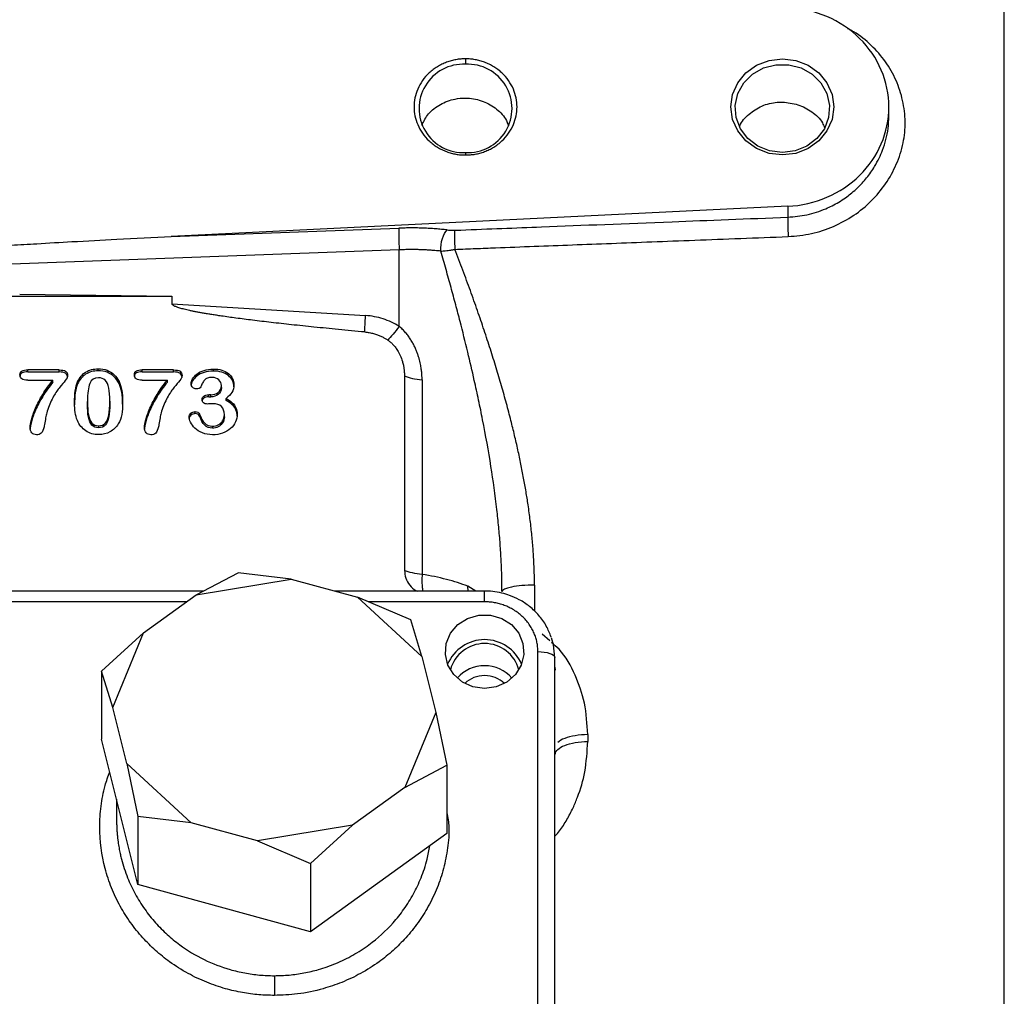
# Model space of a CAD drawing. Header units: inches. Extents: x 0.3 to 33.9, y 0.2 to 21.7.
# Tile 10 of 21: x 10.1 to 13.6, y 10.5 to 14. Entities that reach past the tile are written whole.
import ezdxf

# ---------------------------------------------------------------- set-up
doc = ezdxf.new("R2010")
doc.units = ezdxf.units.IN
doc.header["$MEASUREMENT"] = 0
doc.layers.add('SLD-0', color=7, linetype='Continuous', lineweight=25)
doc.styles.add('SLDTEXTSTYLE1', font='TXT', dxfattribs={"width": 0.605})
doc.dimstyles.new('SLDDIMSTYLE0', dxfattribs={"dimtxt": 0.222453, "dimasz": 0.13, "dimexe": 0, "dimexo": 0.0625, "dimgap": 0.055613, "dimtad": 0, "dimtih": 1, "dimtoh": 1, "dimrnd": 1e-09, "dimzin": 12, "dimdsep": 46, "dimtxsty": 'SLDTEXTSTYLE1', "dimsah": 1, "dimcen": 0.09, "dimadec": 0, "dimazin": 3, "dimtfac": 1, "dimtofl": 0, "dimtmove": 0, "dimatfit": 3, "dimfxl": 0, "dimfrac": 2, "dimtolj": 1, "dimtzin": 12, "dimarcsym": 0})

# ---------------------------------------------------------------- blocks, each defined once
blk = doc.blocks.new('_D')
at = {"layer": 'SLD-0'}
for p, q in [((15.868, 14.9428), (17.2815, 14.9428)), ((17.1565, 14.9428), (17.1565, 11.3541)), ((16.7746, 10.9977), (16.6982, 10.9977)), ((16.6982, 10.9977), (16.6982, 10.656)), ((17.5385, 10.9977), (17.6149, 10.9977)), ((17.6149, 10.9977), (17.6149, 10.656)), ((16.6982, 10.656), (16.7746, 10.656)), ((17.6149, 10.656), (17.5385, 10.656)), ((17.1565, 7.1032), (17.1565, 10.6051)), ((9.5837, 7.1032), (17.2815, 7.1032))]:
    blk.add_line(p, q, dxfattribs=at)
for points in [[(17.1565, 14.9428), (17.1365, 14.8128), (17.1765, 14.8128)], [(17.1565, 7.1032), (17.1765, 7.2332), (17.1365, 7.2332)]]:
    blk.add_solid(points, dxfattribs=at)
at = {"layer": 'SLD-0', "char_height": 0.22917, "attachment_point": 1, "style": 'SLDTEXTSTYLE1'}
for s, insert in [('7.84', (16.8595, 11.344)), ('199.1', (16.7746, 10.9514))]:
    blk.add_mtext(s, dxfattribs=dict(at, insert=insert))

msp = doc.modelspace()

# ---------------------------------------------------------------- linework, layer by layer
at = {"color": 8, "linetype": 'Continuous', "lineweight": 25}
for p, q in [((13.5916, 12.5678), (13.5916, 15.5241)), ((13.5916, 9.6115), (13.5916, 12.5678)), ((11.6799, 11.9597), (11.6779, 11.9768)), ((11.7069, 11.9597), (11.6779, 11.9768)), ((11.9158, 11.981), (11.9158, 11.8877)), ((11.738, 11.9212), (11.738, 11.9597)), ((10.6747, 11.9212), (9.488, 11.9212)), ((11.738, 11.9212), (11.323, 11.9212)), ((11.9703, 11.7819), (11.9438, 11.8059))]:
    msp.add_line(p, q, dxfattribs=at)
at = {"color": 7, "linetype": 'Continuous', "lineweight": 25}
for p, q in [((11.67, 13.8573), (11.67, 13.8379)), ((13.18, 13.6532), (13.18, 13.6859)), ((11.67, 13.5231), (11.67, 13.5145)), ((12.8198, 13.3316), (10.6206, 13.224)), ((12.8198, 13.3316), (12.8198, 13.2927)), ((10.6206, 13.224), (11.4322, 13.2536)), ((11.4332, 13.1762), (10.05, 13.1258)), ((11.4332, 12.9035), (11.4332, 13.1762)), ((9.4772, 13.0109), (10.6227, 13.0109)), ((10.0798, 13.0177), (10.6227, 13.0109)), ((10.6227, 13.0109), (10.6227, 12.9843)), ((10.6227, 12.9843), (11.3133, 12.9419)), ((10.2202, 12.7481), (10.1085, 12.7481)), ((10.1085, 12.741), (10.1085, 12.7481)), ((10.2202, 12.741), (10.2202, 12.7481)), ((10.3601, 12.7449), (10.3601, 12.7521)), ((10.6283, 12.7481), (10.5166, 12.7481)), ((10.5166, 12.741), (10.5166, 12.7481)), ((10.6283, 12.741), (10.6283, 12.7481)), ((10.7709, 12.7442), (10.7709, 12.7514)), ((10.1085, 12.741), (10.2202, 12.741)), ((10.5166, 12.741), (10.6283, 12.741)), ((11.4521, 12.7268), (11.4521, 12.0335)), ((10.1085, 12.7114), (10.1983, 12.7114)), ((10.1983, 12.7042), (10.1983, 12.7114)), ((10.2864, 12.6988), (10.2864, 12.7059)), ((10.4342, 12.6993), (10.4342, 12.7065)), ((10.5166, 12.7114), (10.6064, 12.7114)), ((10.6064, 12.7042), (10.6064, 12.7114)), ((10.7992, 12.685), (10.7992, 12.6922)), ((11.515, 12.7124), (11.515, 12.0191)), ((10.7614, 12.6594), (10.7546, 12.6594)), ((10.7546, 12.6522), (10.7546, 12.6594)), ((10.7546, 12.6522), (10.7614, 12.6522)), ((10.7614, 12.6522), (10.7614, 12.6594)), ((10.8157, 12.6392), (10.8157, 12.6464)), ((10.3213, 12.6282), (10.3213, 12.6353)), ((10.401, 12.6366), (10.401, 12.6294)), ((10.7061, 12.5923), (10.7061, 12.5995)), ((10.7208, 12.5834), (10.7208, 12.5906)), ((10.8099, 12.5813), (10.8099, 12.5884)), ((10.3611, 12.549), (10.3611, 12.5418)), ((10.7676, 12.5405), (10.7676, 12.5477)), ((10.7089, 11.9458), (10.8587, 12.0246)), ((11.0484, 12.0019), (10.8587, 12.0246)), ((10.7089, 11.9458), (11.0484, 12.0019)), ((11.0484, 12.0019), (11.285, 11.9374)), ((10.7353, 11.9597), (9.488, 11.9597)), ((10.5219, 11.8113), (10.7089, 11.9458)), ((11.738, 11.9597), (11.2032, 11.9597)), ((11.285, 11.9374), (11.5144, 11.7261)), ((11.4746, 11.8566), (11.285, 11.9374)), ((11.5144, 11.7261), (11.4746, 11.8566)), ((10.5219, 11.8113), (10.3721, 11.6744)), ((10.4119, 11.5439), (10.5219, 11.8113)), ((11.928, 10.3434), (11.928, 11.7438)), ((11.5144, 11.7261), (11.564, 11.527)), ((11.988, 10.3219), (11.988, 11.7223)), ((10.3721, 11.6744), (10.3721, 11.4311)), ((10.4119, 11.5439), (10.3721, 11.6744)), ((11.988, 11.6878), (11.99, 11.678)), ((10.4615, 11.3448), (10.4119, 11.5439)), ((11.564, 11.527), (11.454, 11.2596)), ((11.564, 11.527), (11.6038, 11.3384)), ((10.5013, 10.9129), (10.3721, 11.4311)), ((12.1058, 11.4479), (12.1058, 11.4234)), ((10.691, 11.1335), (10.4615, 11.3448)), ((10.4615, 11.3448), (10.5013, 11.1562)), ((11.454, 11.2596), (11.6038, 11.3384)), ((11.6038, 11.3384), (11.6038, 11.0951)), ((11.454, 11.2596), (11.267, 11.1251)), ((10.4255, 11.2171), (10.4255, 11.1396)), ((10.5013, 11.1562), (10.5013, 10.9129)), ((10.691, 11.1335), (10.5013, 11.1562)), ((10.9276, 11.069), (10.691, 11.1335)), ((11.267, 11.1251), (10.9276, 11.069)), ((11.267, 11.1251), (11.1172, 10.9882)), ((10.9276, 11.069), (11.1172, 10.9882)), ((11.6038, 11.0951), (11.1172, 10.7449)), ((11.1172, 10.9882), (11.1172, 10.7449)), ((11.1172, 10.7449), (10.5013, 10.9129)), ((10.988, 10.5882), (10.988, 10.5179))]:
    msp.add_line(p, q, dxfattribs=at)
at = {"color": 7, "linetype": 'Continuous', "lineweight": 25, "flags": 128}
for points in [[(12.8, 13.8573), (12.8475, 13.8515), (12.8918, 13.8344), (12.9298, 13.8071), (12.959, 13.7716), (12.9773, 13.7303), (12.9836, 13.6859), (12.9773, 13.6416), (12.959, 13.6002), (12.9298, 13.5647), (12.8918, 13.5375), (12.8475, 13.5203), (12.8, 13.5145), (12.7524, 13.5203), (12.7082, 13.5375), (12.6701, 13.5647), (12.641, 13.6002), (12.6226, 13.6416), (12.6164, 13.6859), (12.6226, 13.7303), (12.641, 13.7716), (12.6701, 13.8071), (12.7082, 13.8344), (12.7524, 13.8515), (12.8, 13.8573)], [(12.8, 13.5231), (12.7545, 13.529), (12.7124, 13.5461), (12.6767, 13.5731), (12.6503, 13.6081), (12.6349, 13.6485), (12.6318, 13.6913), (12.6411, 13.7332), (12.6622, 13.7713), (12.6936, 13.8026), (12.7328, 13.8249), (12.777, 13.8365), (12.8229, 13.8365), (12.8671, 13.8249), (12.9064, 13.8026), (12.9377, 13.7713), (12.9588, 13.7332), (12.9682, 13.6913), (12.965, 13.6485), (12.9497, 13.6081), (12.9232, 13.5731), (12.8876, 13.5461), (12.8454, 13.529), (12.8, 13.5231)], [(11.738, 11.6126), (11.6965, 11.6185), (11.6588, 11.6354), (11.6281, 11.662), (11.6072, 11.6959), (11.5979, 11.734), (11.601, 11.773), (11.6163, 11.8094), (11.6424, 11.84), (11.677, 11.862), (11.717, 11.8735), (11.7589, 11.8735), (11.7989, 11.862), (11.8335, 11.84), (11.8596, 11.8094), (11.8749, 11.773), (11.8781, 11.734), (11.8687, 11.6959), (11.8478, 11.662), (11.8171, 11.6354), (11.7794, 11.6185), (11.738, 11.6126)], [(11.988, 11.7223), (11.9832, 11.7678), (11.9761, 11.7934)], [(11.928, 11.7438), (11.9397, 11.7434), (11.9509, 11.7422), (11.9613, 11.7402), (11.9704, 11.7375), (11.9779, 11.7343), (11.9834, 11.7305), (11.9868, 11.7265), (11.988, 11.7223)]]:
    msp.add_lwpolyline(points, dxfattribs=at)
at = {"color": 7, "linetype": 'Continuous', "lineweight": 25}
for centre, radius, start, end in [((11.6617, 13.6805), 0.1576, 86.9995, 273.0005), ((11.6782, 13.6805), 0.1576, 266.9995, 93.0005), ((11.738, 11.643), 0.1434, 22.9822, 157.0178), ((11.738, 11.6461), 0.1265, 15.0569, 164.9431), ((11.738, 11.5636), 0.1299, 41.3396, 138.6604), ((11.7372, 11.5573), 0.1009, 89.5428, 133.6538), ((11.7388, 11.5573), 0.1009, 46.3462, 90.4572)]:
    msp.add_arc(centre, radius, start, end, dxfattribs=at)
for points, knots in [([(12.8198, 13.3316), (12.8679, 13.334), (12.9154, 13.3449), (13.0027, 13.3825), (13.0425, 13.4092), (13.1087, 13.4743), (13.1351, 13.5128), (13.1707, 13.5961), (13.18, 13.641), (13.18, 13.7308), (13.1707, 13.7757), (13.1351, 13.8591), (13.1087, 13.8976), (13.0425, 13.9627), (13.0027, 13.9893), (12.9154, 14.0269), (12.8679, 14.0378), (12.8198, 14.0402)], [0, 0, 0, 0, 0.125, 0.125, 0.25, 0.25, 0.375, 0.375, 0.5, 0.5, 0.625, 0.625, 0.75, 0.75, 0.875, 0.875, 1, 1, 1, 1]), ([(12.8209, 13.2236), (12.8487, 13.2261), (12.9042, 13.2311), (12.9833, 13.258), (13.0558, 13.2972), (13.1188, 13.3489), (13.1705, 13.4107), (13.2088, 13.4811), (13.2293, 13.5438), (13.2372, 13.5947), (13.2388, 13.6456), (13.2314, 13.7086), (13.2078, 13.7814), (13.1701, 13.8483), (13.1183, 13.9064), (13.0718, 13.9455), (13.0406, 13.9608), (13.0336, 13.9643)], [0, 0, 0, 0, 0.076347, 0.152357, 0.228191, 0.303661, 0.378378, 0.453732, 0.530843, 0.567613, 0.603706, 0.679609, 0.753251, 0.828512, 0.903206, 0.978019, 1, 1, 1, 1]), ([(11.67, 13.8573), (11.6671, 13.8573), (11.6613, 13.8572), (11.6526, 13.8566), (11.644, 13.8557), (11.6355, 13.8544), (11.6271, 13.8527), (11.6188, 13.8506), (11.6105, 13.8482), (11.5993, 13.8443), (11.5854, 13.8384), (11.5692, 13.8296), (11.554, 13.8192), (11.5352, 13.8034), (11.5154, 13.7806), (11.4985, 13.7501), (11.4885, 13.7182), (11.4853, 13.6859), (11.4885, 13.6536), (11.4985, 13.6217), (11.5154, 13.5913), (11.5352, 13.5684), (11.554, 13.5526), (11.5692, 13.5423), (11.5854, 13.5335), (11.6019, 13.5264), (11.6187, 13.521), (11.6355, 13.5173), (11.6526, 13.5149), (11.6642, 13.5147), (11.67, 13.5145)], [0, 0, 0, 0, 0.015126, 0.030153, 0.045114, 0.060041, 0.07497, 0.089934, 0.104966, 0.120101, 0.152259, 0.184454, 0.217297, 0.250177, 0.315812, 0.380082, 0.440031, 0.500016, 0.559965, 0.61995, 0.684221, 0.749856, 0.782699, 0.815578, 0.847737, 0.879932, 0.910077, 0.939957, 0.969841, 1, 1, 1, 1]), ([(11.67, 13.5145), (11.6729, 13.5145), (11.6787, 13.5146), (11.6873, 13.5152), (11.6959, 13.5161), (11.7044, 13.5175), (11.7128, 13.5191), (11.7211, 13.5212), (11.7294, 13.5237), (11.7406, 13.5275), (11.7546, 13.5335), (11.7707, 13.5423), (11.7859, 13.5526), (11.8047, 13.5684), (11.8246, 13.5913), (11.8414, 13.6217), (11.8514, 13.6536), (11.8546, 13.6859), (11.8514, 13.7182), (11.8414, 13.7501), (11.8246, 13.7806), (11.8047, 13.8034), (11.7859, 13.8192), (11.7707, 13.8296), (11.7546, 13.8384), (11.738, 13.8454), (11.7212, 13.8508), (11.7044, 13.8545), (11.6873, 13.8569), (11.6758, 13.8572), (11.67, 13.8573)], [0, 0, 0, 0, 0.015126, 0.030153, 0.045114, 0.060041, 0.07497, 0.089934, 0.104966, 0.120101, 0.152259, 0.184454, 0.217297, 0.250177, 0.315812, 0.380082, 0.440031, 0.500016, 0.559965, 0.61995, 0.684221, 0.749856, 0.782699, 0.815578, 0.847737, 0.879932, 0.910077, 0.939957, 0.969841, 1, 1, 1, 1]), ([(11.5144, 13.6214), (11.5214, 13.6351), (11.5365, 13.6646), (11.5788, 13.6972), (11.6259, 13.7146), (11.6762, 13.7191), (11.7269, 13.7108), (11.7766, 13.6844), (11.811, 13.6517), (11.8206, 13.6266), (11.8239, 13.618)], [0, 0, 0, 0, 0.123052, 0.264947, 0.407291, 0.501759, 0.643508, 0.785258, 0.927027, 1, 1, 1, 1]), ([(12.6478, 13.6163), (12.648, 13.6169), (12.6533, 13.6341), (12.6802, 13.6615), (12.7256, 13.6918), (12.769, 13.7026), (12.7939, 13.703), (12.8, 13.7031)], [0, 0, 0, 0, 0.009513, 0.306924, 0.60554, 0.904779, 1, 1, 1, 1]), ([(12.8, 13.7031), (12.8189, 13.7012), (12.8569, 13.6974), (12.9064, 13.6699), (12.9392, 13.64), (12.948, 13.6177), (12.9503, 13.612)], [0, 0, 0, 0, 0.29867, 0.597341, 0.896061, 1, 1, 1, 1]), ([(11.6308, 13.2461), (11.6383, 13.2464), (11.6455, 13.2467), (11.7541, 13.251), (11.8476, 13.2546), (12.0905, 13.2642), (12.2396, 13.27), (12.5349, 13.2816), (12.6766, 13.2871), (12.8198, 13.2927)], [0.97203523, 0.97203523, 0.97203523, 0.97203523, 0.97235189, 0.97235189, 0.97686125, 0.97686125, 0.98407622, 0.98407622, 0.98958433, 0.98958433, 0.98958433, 0.98958433]), ([(12.8198, 13.2927), (12.8195, 13.2876), (12.8192, 13.2675), (12.8202, 13.2375), (12.8209, 13.2236)], [-1, -1, -1, -1, -0.5, 0, 0, 0, 0]), ([(11.4322, 13.2536), (11.4316, 13.2479), (11.4314, 13.2362), (11.4318, 13.2077), (11.4324, 13.1908), (11.4332, 13.1762)], [0, 0, 0, 0, 0.5, 0.5, 1, 1, 1, 1]), ([(11.6043, 13.2471), (11.6009, 13.2475), (11.5941, 13.2483), (11.5805, 13.2497), (11.5631, 13.2512), (11.5419, 13.2526), (11.524, 13.2535), (11.5095, 13.254), (11.4949, 13.2543), (11.4766, 13.2545), (11.4581, 13.2543), (11.4433, 13.2539), (11.4359, 13.2537), (11.4322, 13.2536)], [0, 0, 0, 0, 0.0625027, 0.125005, 0.2500022, 0.3749993, 0.4999926, 0.5624926, 0.6249946, 0.7499921, 0.8749963, 0.937497, 1, 1, 1, 1]), ([(11.5818, 13.1717), (11.5812, 13.1862), (11.5832, 13.2028), (11.5915, 13.2305), (11.5977, 13.2417), (11.6043, 13.2471)], [0, 0, 0, 0, 0.5, 0.5, 1, 1, 1, 1]), ([(11.6043, 13.2471), (11.6072, 13.2467), (11.6103, 13.2465), (11.6162, 13.2461), (11.619, 13.246), (11.6237, 13.246), (11.6256, 13.246), (11.6285, 13.246), (11.6297, 13.2461), (11.6308, 13.2461)], [-0.06986281, -0.06986281, -0.06986281, -0.06986281, -0.06112996, -0.06112996, -0.04715739, -0.04715739, -0.0248013, -0.0248013, 0, 0, 0, 0]), ([(11.6308, 13.2461), (11.6305, 13.241), (11.6304, 13.2312), (11.6307, 13.2066), (11.6312, 13.1918), (11.6319, 13.1781)], [0, 0, 0, 0, 0.5, 0.5, 1, 1, 1, 1]), ([(10.0495, 13.1929), (10.0799, 13.1947), (10.1521, 13.199), (10.2776, 13.2062), (10.4376, 13.2149), (10.5558, 13.2208), (10.6206, 13.224)], [0, 0, 0, 0, 0.159531, 0.379375, 0.659531, 1, 1, 1, 1]), ([(11.6319, 13.1781), (11.6448, 13.1786), (11.6571, 13.179), (11.6815, 13.18), (11.7179, 13.1814), (11.8008, 13.1846), (11.8693, 13.1872), (12.0058, 13.1924), (12.0961, 13.1959), (12.2843, 13.2031), (12.3819, 13.2068), (12.5937, 13.2149), (12.7068, 13.2192), (12.8209, 13.2236)], [0, 0, 0, 0, 0.03125, 0.03125, 0.0625, 0.125, 0.25, 0.25, 0.5, 0.5, 0.75, 0.75, 1, 1, 1, 1]), ([(11.5818, 13.1717), (11.5784, 13.1721), (11.5713, 13.1728), (11.56, 13.1739), (11.5477, 13.1748), (11.5344, 13.1757), (11.5201, 13.1764), (11.5047, 13.1769), (11.4883, 13.1772), (11.4708, 13.1772), (11.4524, 13.1769), (11.4397, 13.1764), (11.4332, 13.1762)], [0, 0, 0, 0, 0.073509, 0.152904, 0.238187, 0.329357, 0.426414, 0.529358, 0.638189, 0.752906, 0.87351, 1, 1, 1, 1]), ([(11.5818, 13.1717), (11.5873, 13.172), (11.5931, 13.1725), (11.6016, 13.1734), (11.6053, 13.1739), (11.6114, 13.1746), (11.6135, 13.175), (11.6173, 13.1756), (11.6189, 13.1758), (11.6232, 13.1765), (11.6252, 13.1769), (11.6288, 13.1775), (11.6304, 13.1778), (11.6319, 13.1781)], [0, 0, 0, 0, 0.125, 0.125, 0.25, 0.25, 0.375, 0.375, 0.5, 0.5, 0.75, 0.75, 1, 1, 1, 1]), ([(11.8, 11.9576), (11.7999, 11.9666), (11.7999, 11.9848), (11.7993, 12.0122), (11.7984, 12.0402), (11.7972, 12.0688), (11.7955, 12.0978), (11.7935, 12.1274), (11.7912, 12.1575), (11.7884, 12.1881), (11.7853, 12.2192), (11.7774, 12.2914), (11.761, 12.409), (11.7376, 12.5387), (11.7168, 12.6408), (11.6992, 12.7212), (11.6773, 12.8148), (11.6549, 12.9046), (11.6348, 12.9814), (11.6181, 13.0431), (11.6004, 13.1068), (11.5881, 13.1498), (11.5818, 13.1717)], [0, 0, 0, 0, 0.021688, 0.043796, 0.066327, 0.08928, 0.112658, 0.13646, 0.160688, 0.185343, 0.210426, 0.235937, 0.360284, 0.496293, 0.553783, 0.611997, 0.695633, 0.787199, 0.837429, 0.889639, 0.943829, 1, 1, 1, 1]), ([(11.8318, 12.5678), (11.8292, 12.5779), (11.824, 12.5982), (11.8158, 12.6288), (11.8072, 12.6599), (11.7982, 12.6915), (11.7889, 12.7235), (11.7791, 12.7559), (11.769, 12.7888), (11.7585, 12.8222), (11.7476, 12.8559), (11.7363, 12.8901), (11.7246, 12.9247), (11.7125, 12.9597), (11.7, 12.9952), (11.6872, 13.031), (11.6739, 13.0672), (11.6603, 13.1039), (11.6463, 13.1409), (11.6367, 13.1656), (11.6319, 13.1781)], [0, 0, 0, 0, 0.04827, 0.097381, 0.147336, 0.198139, 0.249792, 0.3023, 0.355665, 0.409889, 0.464977, 0.52093, 0.57775, 0.635442, 0.694006, 0.753445, 0.813762, 0.874959, 0.937038, 1, 1, 1, 1]), ([(11.3104, 12.8834), (11.2791, 12.8864), (11.2187, 12.892), (11.1317, 12.9007), (11.0516, 12.909), (10.9786, 12.9172), (10.9125, 12.925), (10.8535, 12.9326), (10.8107, 12.9385), (10.7822, 12.9428), (10.7659, 12.9453), (10.7505, 12.9478), (10.7359, 12.9502), (10.7222, 12.9527), (10.7094, 12.9551), (10.6975, 12.9574), (10.6865, 12.9597), (10.6763, 12.962), (10.6671, 12.9642), (10.6587, 12.9664), (10.6512, 12.9685), (10.6446, 12.9706), (10.6388, 12.9727), (10.6339, 12.9747), (10.6299, 12.9767), (10.6268, 12.9786), (10.6245, 12.9805), (10.623, 12.9824), (10.6228, 12.9837), (10.6227, 12.9843)], [0, 0, 0, 0, 0.134931, 0.259887, 0.37487, 0.479885, 0.574935, 0.660026, 0.735167, 0.760045, 0.783671, 0.806045, 0.827168, 0.847043, 0.865669, 0.88305, 0.899187, 0.914084, 0.927743, 0.94017, 0.951371, 0.961354, 0.970131, 0.977721, 0.984151, 0.989467, 0.993751, 0.997159, 1, 1, 1, 1]), ([(11.3104, 12.8835), (11.311, 12.8972), (11.312, 12.9179), (11.3133, 12.9419), (11.3133, 12.9419), (11.3133, 12.9419), (11.3133, 12.9419)], [0.5901086, 0.5901086, 0.5901086, 0.5901086, 1, 1, 1, 1.000042, 1.000042, 1.000042, 1.000042]), ([(11.4332, 12.9035), (11.4155, 12.9147), (11.3961, 12.9237), (11.3557, 12.9366), (11.3346, 12.9406), (11.3133, 12.9419)], [0, 0, 0, 0, 0.5, 0.5, 1, 1, 1, 1]), ([(11.515, 12.7125), (11.515, 12.7133), (11.515, 12.7153), (11.5149, 12.7187), (11.5148, 12.7229), (11.5145, 12.7279), (11.5142, 12.7337), (11.5136, 12.7403), (11.5128, 12.7476), (11.5116, 12.7557), (11.5101, 12.7646), (11.5081, 12.7742), (11.5056, 12.7844), (11.5025, 12.7953), (11.4986, 12.8067), (11.494, 12.8186), (11.4886, 12.8309), (11.4822, 12.8434), (11.4747, 12.856), (11.4662, 12.8686), (11.4564, 12.8809), (11.4455, 12.8928), (11.4373, 12.8999), (11.4332, 12.9035)], [0, 0, 0, 0, 0.012482, 0.028774, 0.048872, 0.072768, 0.100452, 0.131905, 0.167102, 0.206008, 0.248575, 0.294743, 0.344437, 0.397514, 0.453807, 0.513185, 0.575503, 0.640598, 0.708299, 0.778428, 0.850704, 0.924713, 1, 1, 1, 1]), ([(11.3104, 12.8835), (11.3132, 12.8832), (11.3187, 12.8826), (11.3267, 12.8812), (11.3344, 12.8797), (11.3418, 12.8778), (11.3488, 12.8757), (11.3554, 12.8734), (11.3617, 12.871), (11.3677, 12.8685), (11.3733, 12.8658), (11.3785, 12.8631), (11.3835, 12.8604), (11.3881, 12.8576), (11.391, 12.8557), (11.3925, 12.8547)], [0, 0, 0, 0, 0.095152, 0.187197, 0.276154, 0.362041, 0.444877, 0.524681, 0.601472, 0.675271, 0.746099, 0.813976, 0.87891, 0.940914, 1, 1, 1, 1]), ([(11.3925, 12.8547), (11.3939, 12.8537), (11.397, 12.8516), (11.4014, 12.8481), (11.4058, 12.8443), (11.4101, 12.84), (11.4144, 12.8353), (11.4205, 12.828), (11.4285, 12.8164), (11.4375, 12.7992), (11.4441, 12.7815), (11.4482, 12.7656), (11.4505, 12.7526), (11.4518, 12.7397), (11.452, 12.7311), (11.4521, 12.7268)], [0, 0, 0, 0, 0.035627, 0.072981, 0.112083, 0.152943, 0.195569, 0.239963, 0.34377, 0.481798, 0.636388, 0.733169, 0.821003, 0.909992, 1, 1, 1, 1]), ([(10.0806, 12.7311), (10.0806, 12.7382), (10.0831, 12.7429), (10.0929, 12.7471), (10.0997, 12.7481), (10.1085, 12.7481)], [-2, -2, -2, -2, -1, -1, 0, 0, 0, 0]), ([(10.2202, 12.7481), (10.231, 12.7481), (10.2387, 12.7466), (10.2483, 12.7403), (10.2507, 12.7351), (10.2507, 12.7279)], [-2, -2, -2, -2, -1, -1, 0, 0, 0, 0]), ([(10.2864, 12.7059), (10.293, 12.721), (10.3025, 12.7325), (10.3276, 12.7482), (10.3426, 12.7521), (10.3601, 12.7521)], [-2, -2, -2, -2, -1, -1, 0, 0, 0, 0]), ([(10.3601, 12.7521), (10.3716, 12.7521), (10.382, 12.7504), (10.4008, 12.7434), (10.409, 12.7383), (10.4232, 12.7249), (10.4293, 12.7165), (10.4342, 12.7065)], [-3, -3, -3, -3, -2, -2, -1, -1, 0, 0, 0, 0]), ([(10.4887, 12.7311), (10.4887, 12.7382), (10.4911, 12.7429), (10.501, 12.7471), (10.5078, 12.7481), (10.5166, 12.7481)], [-2, -2, -2, -2, -1, -1, 0, 0, 0, 0]), ([(10.6283, 12.7481), (10.639, 12.7481), (10.6468, 12.7466), (10.6564, 12.7403), (10.6588, 12.7351), (10.6588, 12.7279)], [-2, -2, -2, -2, -1, -1, 0, 0, 0, 0]), ([(10.6914, 12.6991), (10.6914, 12.7045), (10.6931, 12.7102), (10.7001, 12.7223), (10.7052, 12.728), (10.7188, 12.7389), (10.7272, 12.7432), (10.7474, 12.7498), (10.7586, 12.7514), (10.7709, 12.7514)], [-4, -4, -4, -4, -3, -3, -2, -2, -1, -1, 0, 0, 0, 0]), ([(10.7709, 12.7514), (10.7817, 12.7514), (10.7917, 12.75), (10.8096, 12.7445), (10.8174, 12.7405), (10.8306, 12.7301), (10.8356, 12.7241), (10.8423, 12.7103), (10.844, 12.7029), (10.844, 12.6949)], [-4, -4, -4, -4, -3, -3, -2, -2, -1, -1, 0, 0, 0, 0]), ([(10.1085, 12.741), (10.0997, 12.741), (10.0929, 12.7399), (10.0831, 12.7357), (10.0806, 12.7311), (10.0806, 12.7239)], [-2, -2, -2, -2, -1, -1, 0, 0, 0, 0]), ([(10.1085, 12.7114), (10.0992, 12.7114), (10.0922, 12.713), (10.0829, 12.7194), (10.0806, 12.7244), (10.0806, 12.7311)], [-2, -2, -2, -2, -1, -1, 0, 0, 0, 0]), ([(10.2507, 12.7279), (10.2507, 12.7235), (10.2479, 12.7177), (10.2366, 12.7034), (10.2302, 12.6954), (10.2157, 12.6779), (10.2083, 12.6671), (10.193, 12.6412), (10.186, 12.6254), (10.1797, 12.6067)], [-4, -4, -4, -4, -3, -3, -2, -2, -1, -1, 0, 0, 0, 0]), ([(10.2507, 12.7207), (10.2507, 12.7279), (10.2483, 12.7331), (10.2387, 12.7394), (10.231, 12.741), (10.2202, 12.741)], [-2, -2, -2, -2, -1, -1, 0, 0, 0, 0]), ([(10.3601, 12.7449), (10.3426, 12.7449), (10.3276, 12.741), (10.3025, 12.7253), (10.293, 12.7139), (10.2864, 12.6988)], [-2, -2, -2, -2, -1, -1, 0, 0, 0, 0]), ([(10.3607, 12.7204), (10.3459, 12.7204), (10.3357, 12.7135), (10.3242, 12.6857), (10.3213, 12.6643), (10.3213, 12.6353)], [-2, -2, -2, -2, -1, -1, 0, 0, 0, 0]), ([(10.4342, 12.6993), (10.4293, 12.7093), (10.4232, 12.7177), (10.409, 12.7311), (10.4008, 12.7362), (10.382, 12.7432), (10.3716, 12.7449), (10.3601, 12.7449)], [-3, -3, -3, -3, -2, -2, -1, -1, 0, 0, 0, 0]), ([(10.401, 12.6366), (10.401, 12.6557), (10.3998, 12.6713), (10.3949, 12.6957), (10.3907, 12.7049), (10.3791, 12.7173), (10.371, 12.7204), (10.3607, 12.7204)], [-3, -3, -3, -3, -2, -2, -1, -1, 0, 0, 0, 0]), ([(10.5166, 12.741), (10.5078, 12.741), (10.501, 12.7399), (10.4911, 12.7357), (10.4887, 12.7311), (10.4887, 12.7239)], [-2, -2, -2, -2, -1, -1, 0, 0, 0, 0]), ([(10.5166, 12.7114), (10.5073, 12.7114), (10.5003, 12.713), (10.491, 12.7194), (10.4887, 12.7244), (10.4887, 12.7311)], [-2, -2, -2, -2, -1, -1, 0, 0, 0, 0]), ([(10.6588, 12.7279), (10.6588, 12.7235), (10.656, 12.7177), (10.6447, 12.7034), (10.6383, 12.6954), (10.6238, 12.6779), (10.6164, 12.6671), (10.6011, 12.6412), (10.5941, 12.6254), (10.5878, 12.6067)], [-4, -4, -4, -4, -3, -3, -2, -2, -1, -1, 0, 0, 0, 0]), ([(10.6588, 12.7207), (10.6588, 12.7279), (10.6564, 12.7331), (10.6468, 12.7394), (10.639, 12.741), (10.6283, 12.741)], [-2, -2, -2, -2, -1, -1, 0, 0, 0, 0]), ([(10.7709, 12.7442), (10.7586, 12.7442), (10.7474, 12.7426), (10.7272, 12.7361), (10.7188, 12.7317), (10.7052, 12.7209), (10.7001, 12.7151), (10.6931, 12.7031), (10.6914, 12.6973), (10.6914, 12.6919)], [-4, -4, -4, -4, -3, -3, -2, -2, -1, -1, 0, 0, 0, 0]), ([(10.7662, 12.7215), (10.7595, 12.7215), (10.7539, 12.7206), (10.745, 12.7171), (10.7415, 12.7148), (10.7364, 12.7089), (10.734, 12.7051), (10.7294, 12.6959), (10.7272, 12.6916), (10.7253, 12.6875)], [-4, -4, -4, -4, -3, -3, -2, -2, -1, -1, 0, 0, 0, 0]), ([(10.7992, 12.6922), (10.7992, 12.7002), (10.7962, 12.707), (10.7843, 12.7186), (10.7763, 12.7215), (10.7662, 12.7215)], [-2, -2, -2, -2, -1, -1, 0, 0, 0, 0]), ([(10.844, 12.6877), (10.844, 12.6957), (10.8423, 12.7031), (10.8356, 12.7169), (10.8306, 12.7229), (10.8174, 12.7333), (10.8096, 12.7373), (10.7917, 12.7428), (10.7817, 12.7442), (10.7709, 12.7442)], [-4, -4, -4, -4, -3, -3, -2, -2, -1, -1, 0, 0, 0, 0]), ([(11.4521, 12.7268), (11.4681, 12.7198), (11.4904, 12.7147), (11.5149, 12.7125), (11.5149, 12.7125), (11.515, 12.7125), (11.515, 12.7125)], [0.5222024, 0.5222024, 0.5222024, 0.5222024, 1, 1, 1, 1.0007287, 1.0007287, 1.0007287, 1.0007287]), ([(10.1171, 12.5432), (10.1171, 12.5499), (10.1186, 12.559), (10.1245, 12.582), (10.1294, 12.5957), (10.1431, 12.6277), (10.1517, 12.6441), (10.1721, 12.6779), (10.1842, 12.6947), (10.1983, 12.7114)], [-4, -4, -4, -4, -3, -3, -2, -2, -1, -1, 0, 0, 0, 0]), ([(10.1983, 12.7042), (10.1842, 12.6876), (10.1721, 12.6708), (10.1517, 12.637), (10.1431, 12.6205), (10.1294, 12.5885), (10.1245, 12.5748), (10.1186, 12.5519), (10.1171, 12.5428), (10.1171, 12.536)], [-4, -4, -4, -4, -3, -3, -2, -2, -1, -1, 0, 0, 0, 0]), ([(10.2753, 12.6308), (10.2753, 12.6466), (10.2762, 12.6608), (10.2799, 12.6861), (10.2826, 12.6969), (10.2864, 12.7059)], [-2, -2, -2, -2, -1, -1, 0, 0, 0, 0]), ([(10.2864, 12.6988), (10.2826, 12.6897), (10.2799, 12.6789), (10.2762, 12.6537), (10.2753, 12.6394), (10.2753, 12.6236)], [-2, -2, -2, -2, -1, -1, 0, 0, 0, 0]), ([(10.5251, 12.5432), (10.5251, 12.5499), (10.5266, 12.559), (10.5326, 12.582), (10.5375, 12.5957), (10.5512, 12.6277), (10.5597, 12.6441), (10.5802, 12.6779), (10.5923, 12.6947), (10.6064, 12.7114)], [-4, -4, -4, -4, -3, -3, -2, -2, -1, -1, 0, 0, 0, 0]), ([(10.6064, 12.7042), (10.5923, 12.6876), (10.5802, 12.6708), (10.5597, 12.637), (10.5512, 12.6205), (10.5375, 12.5885), (10.5326, 12.5748), (10.5266, 12.5519), (10.5251, 12.5428), (10.5251, 12.536)], [-4, -4, -4, -4, -3, -3, -2, -2, -1, -1, 0, 0, 0, 0]), ([(10.7092, 12.6806), (10.7048, 12.6806), (10.7007, 12.6823), (10.6932, 12.689), (10.6914, 12.6935), (10.6914, 12.6991)], [-2, -2, -2, -2, -1, -1, 0, 0, 0, 0]), ([(10.7253, 12.6875), (10.7243, 12.6853), (10.7223, 12.6836), (10.7165, 12.6812), (10.7131, 12.6806), (10.7092, 12.6806)], [-2, -2, -2, -2, -1, -1, 0, 0, 0, 0]), ([(10.7614, 12.6594), (10.7717, 12.6594), (10.7806, 12.6622), (10.7955, 12.6734), (10.7992, 12.6816), (10.7992, 12.6922)], [-2, -2, -2, -2, -1, -1, 0, 0, 0, 0]), ([(10.7992, 12.685), (10.7992, 12.6744), (10.7955, 12.6663), (10.7806, 12.6551), (10.7717, 12.6522), (10.7614, 12.6522)], [-2, -2, -2, -2, -1, -1, 0, 0, 0, 0]), ([(10.844, 12.6949), (10.844, 12.6845), (10.8415, 12.6756), (10.8317, 12.6606), (10.8247, 12.6534), (10.8157, 12.6464)], [-2, -2, -2, -2, -1, -1, 0, 0, 0, 0]), ([(10.7305, 12.6428), (10.7305, 12.6477), (10.7325, 12.6517), (10.7405, 12.6579), (10.7466, 12.6594), (10.7546, 12.6594)], [-2, -2, -2, -2, -1, -1, 0, 0, 0, 0]), ([(10.7546, 12.6522), (10.7466, 12.6522), (10.7405, 12.6507), (10.7325, 12.6445), (10.7305, 12.6405), (10.7305, 12.6356)], [-2, -2, -2, -2, -1, -1, 0, 0, 0, 0]), ([(10.7499, 12.6265), (10.7437, 12.6265), (10.7389, 12.6279), (10.7322, 12.6337), (10.7305, 12.6377), (10.7305, 12.6428)], [-2, -2, -2, -2, -1, -1, 0, 0, 0, 0]), ([(10.8157, 12.6464), (10.8245, 12.6419), (10.8318, 12.6369), (10.8437, 12.6256), (10.8482, 12.6194), (10.8543, 12.6058), (10.8558, 12.5984), (10.8558, 12.5904)], [-3, -3, -3, -3, -2, -2, -1, -1, 0, 0, 0, 0]), ([(10.2854, 12.568), (10.2819, 12.5767), (10.2794, 12.5863), (10.2761, 12.6073), (10.2753, 12.6186), (10.2753, 12.6308)], [-2, -2, -2, -2, -1, -1, 0, 0, 0, 0]), ([(10.3213, 12.6353), (10.3213, 12.6157), (10.3225, 12.5995), (10.3274, 12.5744), (10.3316, 12.565), (10.3432, 12.5522), (10.3511, 12.549), (10.3611, 12.549)], [-3, -3, -3, -3, -2, -2, -1, -1, 0, 0, 0, 0]), ([(10.3611, 12.5418), (10.3511, 12.5418), (10.3432, 12.545), (10.3316, 12.5578), (10.3274, 12.5673), (10.3225, 12.5924), (10.3213, 12.6085), (10.3213, 12.6282)], [-3, -3, -3, -3, -2, -2, -1, -1, 0, 0, 0, 0]), ([(10.3611, 12.549), (10.3714, 12.549), (10.3795, 12.5523), (10.3911, 12.5657), (10.3952, 12.5753), (10.3998, 12.6001), (10.401, 12.6164), (10.401, 12.6366)], [-3, -3, -3, -3, -2, -2, -1, -1, 0, 0, 0, 0]), ([(10.401, 12.6294), (10.401, 12.6093), (10.3998, 12.593), (10.3952, 12.5681), (10.3911, 12.5585), (10.3795, 12.5451), (10.3714, 12.5418), (10.3611, 12.5418)], [-3, -3, -3, -3, -2, -2, -1, -1, 0, 0, 0, 0]), ([(10.447, 12.6335), (10.447, 12.6164), (10.4458, 12.6016), (10.4413, 12.5769), (10.4372, 12.5657), (10.4313, 12.5557)], [-2, -2, -2, -2, -1, -1, 0, 0, 0, 0]), ([(10.7693, 12.6277), (10.7671, 12.6277), (10.7637, 12.6275), (10.7542, 12.6267), (10.7512, 12.6265), (10.7499, 12.6265)], [-2, -2, -2, -2, -1, -1, 0, 0, 0, 0]), ([(10.8099, 12.5884), (10.8099, 12.6007), (10.8063, 12.6104), (10.7919, 12.6243), (10.782, 12.6277), (10.7693, 12.6277)], [-2, -2, -2, -2, -1, -1, 0, 0, 0, 0]), ([(10.8558, 12.5833), (10.8558, 12.5912), (10.8543, 12.5986), (10.8482, 12.6123), (10.8437, 12.6185), (10.8318, 12.6297), (10.8245, 12.6347), (10.8157, 12.6392)], [-3, -3, -3, -3, -2, -2, -1, -1, 0, 0, 0, 0]), ([(10.1797, 12.6067), (10.177, 12.5985), (10.1751, 12.5917), (10.1729, 12.5808), (10.1717, 12.5738), (10.1689, 12.5565), (10.1678, 12.5499), (10.1667, 12.5452)], [-3, -3, -3, -3, -2, -2, -1, -1, 0, 0, 0, 0]), ([(10.5878, 12.6067), (10.5851, 12.5985), (10.5832, 12.5917), (10.581, 12.5808), (10.5797, 12.5738), (10.577, 12.5565), (10.5758, 12.5499), (10.5748, 12.5452)], [-3, -3, -3, -3, -2, -2, -1, -1, 0, 0, 0, 0]), ([(10.6842, 12.5794), (10.6842, 12.5854), (10.6863, 12.5903), (10.6947, 12.5976), (10.6999, 12.5995), (10.7061, 12.5995)], [-2, -2, -2, -2, -1, -1, 0, 0, 0, 0]), ([(10.7061, 12.5923), (10.6999, 12.5923), (10.6947, 12.5905), (10.6863, 12.5831), (10.6842, 12.5782), (10.6842, 12.5722)], [-2, -2, -2, -2, -1, -1, 0, 0, 0, 0]), ([(10.7672, 12.5169), (10.7539, 12.5169), (10.7419, 12.5191), (10.7207, 12.5281), (10.7119, 12.5337), (10.6981, 12.5472), (10.6929, 12.5542), (10.6859, 12.5687), (10.6842, 12.5747), (10.6842, 12.5794)], [-4, -4, -4, -4, -3, -3, -2, -2, -1, -1, 0, 0, 0, 0]), ([(10.7061, 12.5995), (10.7092, 12.5995), (10.7122, 12.5986), (10.718, 12.5953), (10.7199, 12.5931), (10.7208, 12.5906)], [-2, -2, -2, -2, -1, -1, 0, 0, 0, 0]), ([(10.7208, 12.5834), (10.7199, 12.586), (10.718, 12.5881), (10.7122, 12.5915), (10.7092, 12.5923), (10.7061, 12.5923)], [-2, -2, -2, -2, -1, -1, 0, 0, 0, 0]), ([(10.7208, 12.5906), (10.7266, 12.5761), (10.7329, 12.5653), (10.7462, 12.5512), (10.7555, 12.5477), (10.7676, 12.5477)], [-2, -2, -2, -2, -1, -1, 0, 0, 0, 0]), ([(10.7676, 12.5405), (10.7555, 12.5405), (10.7462, 12.5441), (10.7329, 12.5582), (10.7266, 12.569), (10.7208, 12.5834)], [-2, -2, -2, -2, -1, -1, 0, 0, 0, 0]), ([(10.8558, 12.5904), (10.8558, 12.5809), (10.8538, 12.5717), (10.8456, 12.5539), (10.8396, 12.546), (10.8237, 12.5322), (10.8143, 12.5267), (10.7924, 12.5189), (10.7804, 12.5169), (10.7672, 12.5169)], [-4, -4, -4, -4, -3, -3, -2, -2, -1, -1, 0, 0, 0, 0]), ([(10.7676, 12.5477), (10.7746, 12.5477), (10.7812, 12.5493), (10.794, 12.5557), (10.7993, 12.5604), (10.8078, 12.573), (10.8099, 12.5802), (10.8099, 12.5884)], [-3, -3, -3, -3, -2, -2, -1, -1, 0, 0, 0, 0]), ([(10.8099, 12.5813), (10.8099, 12.5731), (10.8078, 12.5658), (10.7993, 12.5533), (10.794, 12.5485), (10.7812, 12.5421), (10.7746, 12.5405), (10.7676, 12.5405)], [-3, -3, -3, -3, -2, -2, -1, -1, 0, 0, 0, 0]), ([(10.1396, 12.5169), (10.1327, 12.5169), (10.1273, 12.5191), (10.1191, 12.5281), (10.1171, 12.5346), (10.1171, 12.5432)], [-2, -2, -2, -2, -1, -1, 0, 0, 0, 0]), ([(10.1667, 12.5452), (10.1644, 12.5345), (10.1611, 12.5272), (10.1524, 12.519), (10.1467, 12.5169), (10.1396, 12.5169)], [-2, -2, -2, -2, -1, -1, 0, 0, 0, 0]), ([(10.3614, 12.5173), (10.3445, 12.5173), (10.3293, 12.5218), (10.3023, 12.5398), (10.2921, 12.5522), (10.2854, 12.568)], [-2, -2, -2, -2, -1, -1, 0, 0, 0, 0]), ([(10.4313, 12.5557), (10.4236, 12.5433), (10.4138, 12.5339), (10.3896, 12.5206), (10.3762, 12.5173), (10.3614, 12.5173)], [-2, -2, -2, -2, -1, -1, 0, 0, 0, 0]), ([(10.5476, 12.5169), (10.5408, 12.5169), (10.5353, 12.5191), (10.5272, 12.5281), (10.5251, 12.5346), (10.5251, 12.5432)], [-2, -2, -2, -2, -1, -1, 0, 0, 0, 0]), ([(10.5748, 12.5452), (10.5725, 12.5345), (10.5691, 12.5272), (10.5605, 12.519), (10.5547, 12.5169), (10.5476, 12.5169)], [-2, -2, -2, -2, -1, -1, 0, 0, 0, 0]), ([(11.9158, 11.981), (11.9157, 11.9891), (11.9157, 12.0053), (11.9151, 12.0298), (11.9141, 12.0547), (11.9128, 12.08), (11.9112, 12.1056), (11.9091, 12.1316), (11.9067, 12.1579), (11.9039, 12.1846), (11.9007, 12.2116), (11.8971, 12.239), (11.8923, 12.2732), (11.8858, 12.3144), (11.8773, 12.3629), (11.8676, 12.4126), (11.8567, 12.4634), (11.8449, 12.5153), (11.8362, 12.5502), (11.8318, 12.5678)], [0, 0, 0, 0, 0.0412014, 0.0829531, 0.1252643, 0.1681438, 0.2116, 0.2556412, 0.3002751, 0.3455094, 0.3913512, 0.4378077, 0.4848854, 0.5654739, 0.6481304, 0.7328846, 0.819764, 0.9087944, 1, 1, 1, 1]), ([(11.4521, 12.0335), (11.4531, 12.024), (11.455, 12.0051), (11.4703, 11.9804), (11.4853, 11.9647), (11.4961, 11.9603), (11.4976, 11.9597)], [0, 0, 0, 0, 0.318178, 0.631645, 0.945786, 1, 1, 1, 1]), ([(11.515, 12.0191), (11.5027, 12.0202), (11.491, 12.0221), (11.4697, 12.0269), (11.4601, 12.03), (11.4521, 12.0335)], [0, 0, 0, 0, 0.5, 0.5, 1, 1, 1, 1]), ([(11.515, 12.0191), (11.5147, 12.0114), (11.5141, 11.9961), (11.5151, 11.9769), (11.5163, 11.9645), (11.5176, 11.9602), (11.5178, 11.9597)], [0, 0, 0, 0, 0.318425, 0.637098, 0.955421, 1, 1, 1, 1]), ([(11.6779, 11.9768), (11.6549, 11.9858), (11.6294, 11.9941), (11.5745, 12.0083), (11.5452, 12.0144), (11.515, 12.0191)], [0, 0, 0, 0, 0.5, 0.5, 1, 1, 1, 1]), ([(11.9755, 11.7956), (11.9702, 11.809), (11.9593, 11.8366), (11.9327, 11.8733), (11.9, 11.9049), (11.8642, 11.9285), (11.8304, 11.9437), (11.7983, 11.9533), (11.7683, 11.9587), (11.7476, 11.9594), (11.738, 11.9597)], [0, 0, 0, 0, 0.142454, 0.293877, 0.442966, 0.585796, 0.707811, 0.801076, 0.907688, 1, 1, 1, 1]), ([(11.928, 11.7438), (11.9279, 11.7466), (11.9278, 11.7522), (11.9272, 11.7606), (11.9262, 11.7689), (11.9247, 11.7771), (11.9228, 11.7852), (11.9205, 11.7933), (11.9178, 11.8012), (11.9135, 11.8121), (11.907, 11.8255), (11.8972, 11.8411), (11.8857, 11.8559), (11.8726, 11.8695), (11.858, 11.8817), (11.8422, 11.8925), (11.8255, 11.9016), (11.8084, 11.9089), (11.791, 11.9144), (11.7736, 11.9183), (11.7559, 11.9208), (11.744, 11.921), (11.738, 11.9212)], [0, 0, 0, 0, 0.030234, 0.060268, 0.09017, 0.120006, 0.149845, 0.179753, 0.209799, 0.240047, 0.304325, 0.368671, 0.434317, 0.500033, 0.565678, 0.631394, 0.695671, 0.760018, 0.82027, 0.879992, 0.939722, 1, 1, 1, 1])]:
    msp.add_open_spline(points, degree=3, knots=knots, dxfattribs=at)
at = {"color": 8, "linetype": 'Continuous', "lineweight": 25}
for points, knots in [([(12.8198, 13.2927), (12.8426, 13.2947), (12.889, 13.2989), (12.9413, 13.3163), (12.9783, 13.3336), (13.0018, 13.3466), (13.0236, 13.3608), (13.0442, 13.3763), (13.0641, 13.3934), (13.0892, 13.4185), (13.1112, 13.4458), (13.131, 13.4761), (13.1452, 13.5023), (13.159, 13.5342), (13.1701, 13.5696), (13.1783, 13.6104), (13.1794, 13.6385), (13.18, 13.6532)], [0, 0, 0, 0, 0.118467, 0.242, 0.285583, 0.332541, 0.382875, 0.422306, 0.468583, 0.521706, 0.610745, 0.655366, 0.715891, 0.771438, 0.843971, 0.918389, 1, 1, 1, 1]), ([(12.1058, 11.4479), (12.1037, 11.4857), (12.0996, 11.5578), (12.0631, 11.6609), (12.0232, 11.7369), (11.9855, 11.7688), (11.9761, 11.7767)], [0, 0, 0, 0, 0.3175559, 0.6059374, 0.9020393, 1, 1, 1, 1]), ([(11.99, 11.0866), (11.9952, 11.0926), (12.0111, 11.1105), (12.0318, 11.1445), (12.0532, 11.1845), (12.0766, 11.2405), (12.0998, 11.3186), (12.1037, 11.3868), (12.1058, 11.4234)], [0, 0, 0, 0, 0.064425, 0.195751, 0.327931, 0.439917, 0.700153, 1, 1, 1, 1]), ([(12.1058, 11.4479), (12.0751, 11.4475), (12.0298, 11.4399), (12.0046, 11.4252), (11.9988, 11.4199)], [-1, -1, -1, -1, -0.5, -0.25, -0.25, -0.25, -0.25]), ([(10.988, 10.5179), (10.9695, 10.5183), (10.9315, 10.5193), (10.8731, 10.5273), (10.8107, 10.5415), (10.7454, 10.5639), (10.6782, 10.5957), (10.6171, 10.6343), (10.5635, 10.6775), (10.5167, 10.7241), (10.4743, 10.7767), (10.4367, 10.8363), (10.406, 10.901), (10.3751, 10.9945), (10.3621, 11.0935), (10.3688, 11.1927), (10.3809, 11.259), (10.3951, 11.2989), (10.401, 11.3153)], [0, 0, 0, 0, 0.045704, 0.094466, 0.146281, 0.204764, 0.26694, 0.332759, 0.387495, 0.442435, 0.502229, 0.562245, 0.626037, 0.690011, 0.821957, 0.888074, 0.954144, 1, 1, 1, 1]), ([(11.6038, 11.1693), (11.6067, 11.1523), (11.6136, 11.1106), (11.6067, 11.0435), (11.5932, 10.9708), (11.5699, 10.901), (11.5392, 10.8363), (11.5016, 10.7767), (11.4592, 10.7241), (11.4124, 10.6775), (11.3588, 10.6343), (11.2977, 10.5957), (11.2306, 10.5638), (11.1554, 10.5383), (11.0745, 10.5211), (11.0156, 10.5189), (10.988, 10.5179)], [0, 0, 0, 0, 0.0526461, 0.128834, 0.2049687, 0.2786676, 0.3521971, 0.4213349, 0.4902572, 0.5535458, 0.6166394, 0.692467, 0.7641115, 0.8315225, 0.9210073, 1, 1, 1, 1]), ([(10.4255, 11.1396), (10.4255, 11.1347), (10.4256, 11.125), (10.4262, 11.1107), (10.4271, 11.0971), (10.4283, 11.0841), (10.4297, 11.0718), (10.4313, 11.0602), (10.433, 11.0492), (10.4349, 11.0389), (10.4368, 11.0292), (10.4388, 11.0202), (10.4408, 11.0118), (10.4478, 10.9839), (10.4625, 10.9391), (10.4907, 10.8793), (10.5242, 10.8255), (10.5627, 10.777), (10.6047, 10.7347), (10.6611, 10.6885), (10.7352, 10.6437), (10.8069, 10.6162), (10.8562, 10.6033), (10.8823, 10.5978), (10.9086, 10.5935), (10.935, 10.5905), (10.9615, 10.5886), (10.9791, 10.5883), (10.988, 10.5882)], [0, 0, 0, 0, 0.017555, 0.034363, 0.050426, 0.065741, 0.080311, 0.094134, 0.107211, 0.119541, 0.131125, 0.141962, 0.152053, 0.161398, 0.243458, 0.317191, 0.392298, 0.463096, 0.530999, 0.596464, 0.711564, 0.822629, 0.852406, 0.88209, 0.911686, 0.941199, 0.970636, 1, 1, 1, 1]), ([(10.988, 10.5882), (11.0056, 10.5887), (11.041, 10.5896), (11.0938, 10.5973), (11.1499, 10.6104), (11.2087, 10.6311), (11.2692, 10.6606), (11.3402, 10.7064), (11.4014, 10.7622), (11.4518, 10.8255), (11.4795, 10.87), (11.4988, 10.908), (11.5118, 10.9378), (11.5235, 10.9699), (11.5349, 11.0078), (11.5399, 11.0353), (11.5428, 11.0512)], [0, 0, 0, 0, 0.0656589, 0.1316629, 0.1980591, 0.2803379, 0.364586, 0.450879, 0.5996417, 0.6787199, 0.7626144, 0.802645, 0.845003, 0.8896898, 0.9367067, 1, 1, 1, 1])]:
    msp.add_open_spline(points, degree=3, knots=knots, dxfattribs=at)
at = {"color": 7, "linetype": 'Continuous', "lineweight": 25}
for points in [[(11.4332, 12.9035), (11.4182, 12.8825), (11.4035, 12.865), (11.3925, 12.8547)], [(10.4342, 12.7065), (10.4427, 12.6893), (10.447, 12.665), (10.447, 12.6335)], [(10.447, 12.6264), (10.447, 12.6579), (10.4427, 12.6822), (10.4342, 12.6993)], [(11.9158, 11.981), (11.8851, 11.9808), (11.8248, 11.9755), (11.8, 11.9636), (11.8, 11.9576)], [(11.99, 11.3777), (11.99, 11.3894), (12.0148, 11.4127), (12.0751, 11.423), (12.1058, 11.4234)]]:
    msp.add_open_spline(points, degree=3, dxfattribs=at)

# ---------------------------------------------------------------- dimensions: what is measured, and where the dimension line sits
at = {"layer": 'SLD-0'}
dim = msp.add_linear_dim(base=(17.1565, 14.9428), p1=(9.5337, 7.1032), p2=(15.818, 14.9428), angle=90, dimstyle='SLDDIMSTYLE0', dxfattribs=at)
dim.commit()
dim.dimension.update_dxf_attribs({"geometry": '_D', "text_midpoint": (17.1565, 10.9796), "dimtype": 160})

doc.saveas('drawing.dxf')
